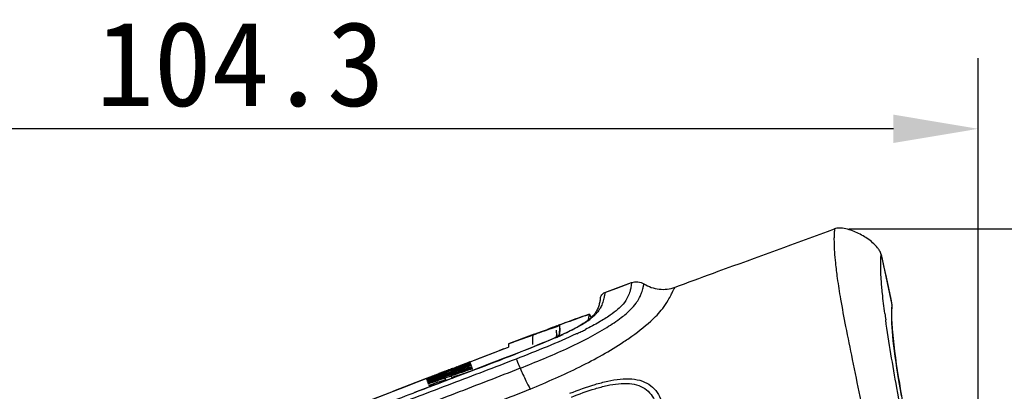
# Model space of a CAD drawing. Header units: millimetres. Extents: x 451 to 748, y 223 to 418.
# Tile 23 of 24: x 588 to 623, y 405 to 418. Entities that reach past the tile are written whole.
import ezdxf

# ---------------------------------------------------------------- set-up
doc = ezdxf.new("R2010")
doc.units = ezdxf.units.MM
doc.header["$LTSCALE"] = 32.67
doc.header["$PDMODE"] = 3
doc.header["$PDSIZE"] = 8
doc.layers.get('0').update_dxf_attribs({"linetype": 'CONTINUOUS'})
doc.layers.get('Defpoints').update_dxf_attribs({"linetype": 'CONTINUOUS'})
doc.layers.add('20_ALL_FEATURES', color=7, linetype='CONTINUOUS')
doc.layers.add('51__DRAFT_DIMS', color=7, linetype='CONTINUOUS')
doc.styles.get("Standard").update_dxf_attribs({"font": 'simfang.ttf'})
doc.dimstyles.new('DIMSTYLE_1', dxfattribs={"dimtxt": 3, "dimasz": 3, "dimexe": 2.5, "dimexo": 0.5, "dimgap": 0.75, "dimtad": 1, "dimdec": 1, "dimlfac": 2, "dimdsep": 46, "dimtxsty": 'STANDARD', "dimblk": '_FILLED', "dimblk1": '_FILLED', "dimblk2": '_FILLED', "dimcen": 0.09, "dimclrd": 256, "dimclre": 256, "dimclrt": 3, "dimadec": 1, "dimazin": 2, "dimtp": 0.3, "dimtm": 0.3, "dimtfac": 1, "dimtdec": 1, "dimtofl": 0, "dimtmove": 0, "dimatfit": 3, "dimldrblk": '_FILLED', "dimfxl": 1, "dimtolj": 1, "dimlwd": -1, "dimarcsym": 0})

# ---------------------------------------------------------------- blocks, each defined once
blk = doc.blocks.new('_FILLED')
at = {"color": 0, "linetype": 'ByBlock'}
blk.add_solid([(0, 0), (-1, 0.167), (-1, -0.167)], dxfattribs=at)
blk = doc.blocks.new('*D69')
at = {"layer": '51__DRAFT_DIMS', "lineweight": -2}
for p, q in [((617.201, 410.651), (644.98, 410.651)), ((589.472, 295.921), (644.98, 295.921))]:
    blk.add_line(p, q, dxfattribs=at)
at = {"layer": '51__DRAFT_DIMS'}
blk.add_line((642.48, 298.921), (642.48, 407.651), dxfattribs=at)
at = {"layer": 'Defpoints', "color": 0}
for p in [(616.701, 410.651), (642.48, 410.651), (588.972, 295.921)]:
    blk.add_point(p, dxfattribs=at)
at = {"layer": '51__DRAFT_DIMS', "linetype": 'ByBlock', "xscale": 3, "yscale": 3, "zscale": 3}
for p, rotation in [((642.48, 410.651), 90), ((642.48, 295.921), 270)]:
    blk.add_blockref('_FILLED', p, dxfattribs=dict(at, rotation=rotation))
at = {"layer": '51__DRAFT_DIMS', "color": 3, "insert": (638.679, 353.222), "char_height": 3, "attachment_point": 2, "rotation": 90}
blk.add_mtext('\\A1;\\A1;{\\C256;229.5}', dxfattribs=at)
blk = doc.blocks.new('*D71')
at = {"layer": '51__DRAFT_DIMS', "lineweight": -2}
for p, q in [((617.201, 410.651), (661.86, 410.651)), ((591.718, 276.282), (661.86, 276.282))]:
    blk.add_line(p, q, dxfattribs=at)
at = {"layer": '51__DRAFT_DIMS'}
blk.add_line((659.36, 279.282), (659.36, 407.651), dxfattribs=at)
at = {"layer": 'Defpoints', "color": 0}
for p in [(616.701, 410.651), (659.36, 410.651), (591.218, 276.282)]:
    blk.add_point(p, dxfattribs=at)
at = {"layer": '51__DRAFT_DIMS', "linetype": 'ByBlock', "xscale": 3, "yscale": 3, "zscale": 3}
for p, rotation in [((659.36, 410.651), 90), ((659.36, 276.282), 270)]:
    blk.add_blockref('_FILLED', p, dxfattribs=dict(at, rotation=rotation))
at = {"layer": '51__DRAFT_DIMS', "color": 3, "insert": (655.558, 343.414), "char_height": 3, "attachment_point": 2, "rotation": 90}
blk.add_mtext('\\A1;\\A1;{\\C256;268.7}', dxfattribs=at)
blk = doc.blocks.new('*D83')
at = {"layer": '51__DRAFT_DIMS', "lineweight": -2}
for p, q in [((569.646, 379.065), (569.646, 416.685)), ((621.781, 388.032), (621.781, 416.685))]:
    blk.add_line(p, q, dxfattribs=at)
at = {"layer": '51__DRAFT_DIMS'}
blk.add_line((618.781, 414.185), (572.646, 414.185), dxfattribs=at)
at = {"layer": 'Defpoints', "color": 0}
for p in [(569.646, 414.185), (621.781, 387.532), (569.646, 378.565)]:
    blk.add_point(p, dxfattribs=at)
at = {"layer": '51__DRAFT_DIMS', "linetype": 'ByBlock', "xscale": 3, "yscale": 3, "zscale": 3, "rotation": 180}
blk.add_blockref('_FILLED', (569.646, 414.185), dxfattribs=at)
at = {"layer": '51__DRAFT_DIMS', "linetype": 'ByBlock', "xscale": 3, "yscale": 3, "zscale": 3}
blk.add_blockref('_FILLED', (621.781, 414.185), dxfattribs=at)
at = {"layer": '51__DRAFT_DIMS', "color": 3, "insert": (595.683, 417.987), "char_height": 3, "attachment_point": 2}
blk.add_mtext('\\A1;\\A1;{\\C256;104.3}', dxfattribs=at)

msp = doc.modelspace()

# ---------------------------------------------------------------- linework, layer by layer
at = {"layer": '20_ALL_FEATURES', "color": 7}
for p, q in [((618.35, 409.739), (618.435, 409.343)), ((618.35, 409.739), (618.728, 407.967)), ((618.435, 409.343), (618.519, 408.949)), ((618.519, 408.949), (618.603, 408.555)), ((608.576, 408.401), (609.517, 408.752)), ((608.576, 408.401), (608.993, 408.557)), ((608.993, 408.557), (609.307, 408.674)), ((609.307, 408.674), (609.517, 408.752)), ((611.057, 408.589), (611.215, 408.647)), ((608.03, 407.638), (607.864, 407.579)), ((608.03, 407.638), (607.864, 407.58)), ((608.082, 407.504), (608.026, 407.456)), ((608.03, 407.638), (608.087, 407.509)), ((608.236, 407.676), (608.206, 407.635)), ((608.26, 407.713), (608.235, 407.674)), ((608.282, 407.75), (608.26, 407.712)), ((608.301, 407.787), (608.281, 407.749)), ((618.732, 407.833), (618.733, 407.839)), ((618.733, 407.835), (618.733, 407.839)), ((606.767, 407.156), (606.661, 407.119)), ((606.767, 407.156), (606.661, 407.119)), ((606.979, 407.231), (606.767, 407.156)), ((606.872, 407.221), (607.037, 407.281)), ((606.872, 407.221), (606.93, 407.242)), ((606.075, 406.927), (605.168, 406.583)), ((606.025, 406.892), (605.168, 406.583)), ((605.873, 406.851), (605.47, 406.698)), ((605.875, 406.838), (605.567, 406.726)), ((606.075, 406.927), (605.873, 406.851)), ((606.075, 406.927), (606.369, 407.036)), ((606.369, 407.036), (606.401, 407.048)), ((606.401, 407.048), (606.542, 407.1)), ((606.925, 406.891), (606.96, 406.903)), ((607.097, 406.928), (606.932, 406.854)), ((607.583, 406.946), (607.562, 406.936)), ((604.996, 406.411), (605.166, 406.476)), ((605.168, 406.583), (605.166, 406.476)), ((605.47, 406.698), (605.168, 406.583)), ((605.211, 406.599), (605.198, 406.594)), ((605.322, 406.638), (605.211, 406.599)), ((605.428, 406.677), (605.322, 406.638)), ((605.567, 406.726), (605.428, 406.677)), ((603.804, 405.957), (604.996, 406.411)), ((603.804, 405.957), (604.844, 406.353)), ((604.101, 406.07), (604.348, 406.165)), ((604.348, 406.165), (604.596, 406.259)), ((604.596, 406.259), (604.844, 406.353)), ((604.996, 406.411), (604.844, 406.353)), ((603.251, 405.745), (603.302, 405.765)), ((603.281, 405.751), (603.667, 405.902)), ((603.302, 405.765), (603.354, 405.785)), ((603.507, 405.653), (603.869, 405.781)), ((603.667, 405.902), (603.738, 405.93)), ((603.745, 405.914), (603.679, 405.889)), ((603.745, 405.914), (603.679, 405.889)), ((603.818, 405.921), (603.711, 405.878)), ((603.721, 405.918), (603.731, 405.921)), ((603.731, 405.894), (603.816, 405.926)), ((603.741, 405.925), (603.731, 405.921)), ((603.738, 405.93), (603.755, 405.937)), ((603.755, 405.937), (603.789, 405.95)), ((603.774, 405.746), (603.87, 405.779)), ((603.789, 405.95), (603.805, 405.956)), ((603.804, 405.957), (604.101, 406.07)), ((603.816, 405.926), (603.811, 405.939)), ((603.824, 405.906), (603.818, 405.921)), ((603.848, 405.837), (603.838, 405.866)), ((603.87, 405.779), (603.856, 405.816)), ((602.387, 405.413), (602.433, 405.431)), ((602.387, 405.413), (602.393, 405.397)), ((602.413, 405.419), (602.414, 405.42)), ((602.413, 405.415), (602.416, 405.406)), ((602.433, 405.431), (602.458, 405.441)), ((602.445, 405.433), (602.508, 405.458)), ((602.458, 405.441), (602.563, 405.481)), ((602.563, 405.481), (602.647, 405.513)), ((602.647, 405.513), (602.703, 405.535)), ((602.706, 405.536), (602.703, 405.535)), ((602.734, 405.547), (602.706, 405.536)), ((602.775, 405.563), (602.734, 405.547)), ((602.894, 405.608), (602.775, 405.563)), ((602.87, 405.536), (602.803, 405.515)), ((602.844, 405.566), (603.128, 405.671)), ((602.857, 405.57), (603.128, 405.671)), ((602.862, 405.515), (602.872, 405.489)), ((602.869, 405.496), (602.883, 405.501)), ((603.183, 405.664), (602.87, 405.536)), ((602.974, 405.579), (602.87, 405.536)), ((602.87, 405.536), (602.883, 405.501)), ((602.883, 405.501), (603.151, 405.611)), ((603.132, 405.495), (602.914, 405.419)), ((603.129, 405.493), (602.914, 405.419)), ((602.927, 405.383), (603.145, 405.459)), ((602.96, 405.634), (603.006, 405.652)), ((603.034, 405.649), (602.965, 405.623)), ((603.003, 405.649), (602.969, 405.636)), ((603.03, 405.659), (603.003, 405.649)), ((603.034, 405.649), (603.038, 405.638)), ((603.122, 405.693), (603.064, 405.672)), ((603.119, 405.695), (603.2, 405.726)), ((603.128, 405.671), (603.219, 405.705)), ((603.171, 405.374), (603.143, 405.452)), ((603.146, 405.623), (603.212, 405.65)), ((603.146, 405.623), (603.158, 405.592)), ((603.565, 405.524), (603.172, 405.374)), ((603.173, 405.711), (603.18, 405.691)), ((603.2, 405.726), (603.209, 405.729)), ((603.209, 405.729), (603.251, 405.745)), ((603.214, 405.717), (603.219, 405.705)), ((603.238, 405.651), (603.248, 405.624)), ((603.567, 405.519), (603.279, 405.409)), ((603.836, 405.627), (603.565, 405.524)), ((603.877, 405.637), (603.567, 405.519)), ((603.796, 405.685), (603.783, 405.72)), ((604.16, 405.75), (603.836, 405.627)), ((603.917, 405.652), (603.877, 405.637)), ((603.895, 405.709), (603.882, 405.744)), ((601.084, 404.912), (602.253, 405.362)), ((602.253, 405.362), (601.102, 404.919)), ((602.254, 405.36), (602.259, 405.347)), ((602.254, 405.36), (602.254, 405.36)), ((602.263, 405.364), (602.279, 405.37)), ((602.331, 405.359), (602.263, 405.336)), ((602.263, 405.336), (602.267, 405.324)), ((602.267, 405.324), (602.334, 405.346)), ((602.267, 405.324), (602.334, 405.346)), ((602.341, 405.325), (602.275, 405.302)), ((602.275, 405.302), (602.284, 405.278)), ((602.279, 405.37), (602.315, 405.385)), ((602.29, 405.26), (602.302, 405.229)), ((602.534, 405.131), (602.309, 405.046)), ((602.31, 405.207), (602.324, 405.168)), ((602.64, 405.167), (602.311, 405.041)), ((602.343, 405.116), (602.361, 405.067)), ((602.356, 405.081), (602.423, 405.104)), ((602.361, 405.067), (602.401, 405.081)), ((602.577, 405.142), (602.385, 405.07)), ((602.423, 405.104), (602.802, 405.233)), ((602.96, 405.294), (602.534, 405.131)), ((602.64, 405.167), (602.577, 405.142)), ((602.919, 405.272), (602.64, 405.167)), ((603.279, 405.409), (602.919, 405.272)), ((603.055, 405.324), (602.919, 405.272)), ((602.959, 405.293), (602.928, 405.378)), ((603.053, 405.329), (602.96, 405.294)), ((603.172, 405.374), (603.053, 405.329)), ((603.279, 405.409), (603.173, 405.369)), ((600.066, 404.517), (601.103, 404.919)), ((600.086, 404.525), (601.093, 404.915)), ((602.309, 405.046), (601.837, 404.866))]:
    msp.add_line(p, q, dxfattribs=at)
for points in [[(618.603, 408.555), (618.687, 408.163), (618.728, 407.967)], [(608.357, 407.929), (608.345, 407.893), (608.332, 407.858), (608.317, 407.821), (608.3, 407.786)], [(608.386, 408.034), (608.377, 408), (608.368, 407.965), (608.357, 407.929)], [(608.415, 408.194), (608.412, 408.177), (608.409, 408.155), (608.405, 408.128), (608.399, 408.099), (608.393, 408.067), (608.386, 408.034)], [(608.207, 407.637), (608.171, 407.594), (608.13, 407.55), (608.082, 407.504)], [(608.173, 407.595), (608.132, 407.552), (608.114, 407.534)], [(619.067, 404.754), (619.018, 405.037), (618.976, 405.289), (618.94, 405.514), (618.906, 405.733), (618.874, 405.945), (618.846, 406.144), (618.821, 406.338), (618.798, 406.523), (618.778, 406.697), (618.761, 406.866), (618.748, 407.022), (618.737, 407.169), (618.728, 407.312), (618.724, 407.437), (618.722, 407.551), (618.722, 407.666), (618.726, 407.765), (618.731, 407.825), (618.733, 407.835)], [(606.979, 407.231), (606.873, 407.193), (606.767, 407.156)], [(608.026, 407.456), (607.963, 407.406), (607.89, 407.354), (607.81, 407.302), (607.724, 407.249), (607.625, 407.193), (607.513, 407.131), (607.389, 407.068), (607.25, 407), (607.097, 406.928)], [(606.932, 406.854), (606.758, 406.777), (606.575, 406.699), (606.383, 406.62), (606.181, 406.537), (605.97, 406.452), (605.749, 406.365), (605.517, 406.273)], [(606.025, 406.892), (605.948, 406.864), (605.875, 406.838)], [(605.517, 406.273), (605.273, 406.178), (605.017, 406.079)], [(603.507, 405.653), (603.697, 405.72), (603.869, 405.781)], [(605.017, 406.079), (604.746, 405.975), (604.461, 405.865), (604.16, 405.75)], [(602.883, 405.501), (602.987, 405.543), (603.091, 405.586)], [(601.103, 404.919), (601.343, 405.012), (601.655, 405.132), (601.965, 405.252), (602.253, 405.362)]]:
    msp.add_lwpolyline(points, dxfattribs=at)
for centre, radius, start, end in [((607.355, 408.464), 1.22, 319.1919, 320.0601), ((607.353, 408.467), 1.224, 320.0601, 320.3811), ((651.372, 412.081), 33.191, 187.6511, 188.0435), ((622.516, 407.666), 3.803, 178.458, 179.7262), ((632.208, 337.54), 74.144, 109.98113, 110.25276), ((606.611, 409.336), 2.368, 304.9656, 307.064), ((606.847, 409.023), 1.976, 307.0747, 309.1453), ((640.866, 310.287), 102.696, 109.45518, 109.83186), ((600.001, 422.497), 17.115, 293.4553, 294.0084), ((605.987, 406.724), 0.952, 7.7647, 11.1033), ((606.556, 407.066), 0.436, 331.1729, 337.0991), ((606.573, 407.059), 0.417, 337.0933, 346.3787), ((601.17, 419.871), 14.241, 294.013, 294.4634), ((601.724, 418.65), 12.901, 294.4683, 294.6325), ((601.794, 419.259), 13.606, 295.1789, 295.9176), ((602.636, 417.524), 11.677, 295.9235, 296.7311), ((603.093, 415.887), 11.087, 303.7264, 304.8621), ((532.425, 593.842), 201.311, 290.80137, 291.27706), ((682.092, 182.971), 236.18, 109.34505, 109.74815), ((666.381, 250.599), 167.449, 111.97842, 112.17342), ((665.308, 255.278), 162.689, 112.23662, 112.43799), ((669.394, 237.932), 180.367, 111.35274, 111.52599), ((696.276, 154.79), 267.616, 110.23138, 110.34835), ((683.008, 182.054), 237.371, 109.4805, 109.63437), ((601.907, 410.59), 5.013, 291.4618, 291.5797), ((602.994, 407.707), 1.986, 292.1094, 292.4536), ((607.266, 396.66), 9.901, 110.4222, 110.8304), ((602.074, 410.167), 4.558, 291.5793, 291.7045), ((603.1, 407.451), 1.709, 292.44, 293.2041), ((602.737, 408.508), 2.771, 291.6561, 292.2054), ((603.207, 407.355), 1.526, 292.2163, 292.4835), ((698.657, 148.379), 274.455, 110.43259, 110.56294), ((685.29, 175.66), 244.16, 109.63439, 109.87471), ((679.888, 186.691), 231.902, 109.33171, 109.54609), ((678.352, 189.461), 228.754, 109.25527, 109.41566), ((606.936, 393.696), 12.57, 111.2146, 111.568), ((612.86, 374.228), 32.864, 107.82, 108.6866), ((612.358, 374.893), 32.06, 107.2281, 108.22), ((701.824, 142.262), 281.304, 110.57484, 110.69494), ((611.22, 383.155), 23.944, 110.8119, 111.3371), ((614.129, 375.495), 32.138, 110.6416, 110.807), ((616.84, 368.992), 39.182, 110.7331, 110.8498), ((604.45, 401.474), 4.414, 109.4988, 109.9653), ((603.763, 403.41), 2.36, 109.1109, 109.4667), ((607.014, 395.042), 11.341, 110.3837, 110.5689), ((678.085, 191.832), 226.454, 109.1564, 109.3318), ((676.25, 195.483), 222.377, 109.01859, 109.19613), ((673.335, 201.375), 215.811, 108.76967, 108.9807), ((676.161, 195.731), 222.075, 109.01747, 109.19525), ((670.266, 207.288), 209.164, 108.54572, 108.71224), ((599.001, 416.772), 11.823, 291.0594, 291.2196), ((678.215, 189.836), 228.318, 109.25371, 109.41428), ((675.268, 195.744), 221.764, 109.03823, 109.20354), ((671.973, 202.266), 214.468, 108.77428, 108.94522), ((871.036, -301.23), 755.667, 110.831017, 111.004415)]:
    msp.add_arc(centre, radius, start, end, dxfattribs=at)
for points, knots in [([(611.215, 408.647), (611.672, 408.815), (613.5, 409.485), (615.329, 410.152), (616.701, 410.651)], [0, 0, 0, 0, 0.250309, 1, 1, 1, 1]), ([(616.701, 410.651), (616.701, 410.648), (616.696, 410.634), (616.694, 410.6), (616.687, 410.537), (616.682, 410.438), (616.678, 410.294), (616.681, 410.089), (616.696, 409.8), (616.731, 409.398), (616.8, 408.841), (616.92, 408.091), (617.099, 407.134), (617.421, 405.549), (617.878, 403.377), (618.242, 401.59), (618.424, 400.678)], [0, 0, 0, 0, 0.00099, 0.004219, 0.010198, 0.0196, 0.033375, 0.052926, 0.080405, 0.118797, 0.172423, 0.246323, 0.343402, 0.46053, 0.724898, 1, 1, 1, 1]), ([(618.35, 409.739), (618.34, 409.788), (618.299, 409.875), (618.197, 410.018), (617.995, 410.219), (617.663, 410.444), (617.297, 410.605), (617.019, 410.67), (616.843, 410.681), (616.748, 410.668), (616.701, 410.651)], [0, 0, 0, 0, 0.075227, 0.140692, 0.263533, 0.499998, 0.736462, 0.859302, 0.924767, 1, 1, 1, 1]), ([(618.477, 407.662), (618.445, 407.897), (618.396, 408.296), (618.351, 408.809), (618.332, 409.164), (618.329, 409.405), (618.334, 409.563), (618.339, 409.654), (618.345, 409.701), (618.347, 409.722), (618.351, 409.734), (618.35, 409.739)], [0, 0, 0, 0, 0.340446, 0.578534, 0.741904, 0.852032, 0.924522, 0.969289, 0.983409, 0.992898, 1, 1, 1, 1]), ([(605.578, 405.726), (605.855, 405.836), (606.405, 406.058), (607.209, 406.405), (607.958, 406.767), (608.605, 407.134), (609.112, 407.47), (609.458, 407.762), (609.666, 407.996), (609.78, 408.18), (609.846, 408.322), (609.886, 408.434), (609.913, 408.522), (609.932, 408.59), (609.944, 408.641), (609.952, 408.672), (609.955, 408.692), (609.958, 408.697), (609.957, 408.708), (609.958, 408.706)], [0, 0, 0, 0, 0.163, 0.324213, 0.479119, 0.617866, 0.730911, 0.811067, 0.864621, 0.901491, 0.928955, 0.950162, 0.966727, 0.979441, 0.988805, 0.995179, 0.997332, 0.998837, 1, 1, 1, 1]), ([(609.517, 408.752), (609.516, 408.757), (609.515, 408.707), (609.508, 408.681), (609.494, 408.569), (609.461, 408.434), (609.384, 408.219), (609.239, 408.001), (609.018, 407.786), (608.736, 407.572), (608.349, 407.337), (608.052, 407.177), (607.889, 407.095)], [0, 0, 0, 0, 0.00677, 0.028258, 0.066476, 0.124499, 0.209076, 0.341196, 0.444086, 0.586044, 0.774583, 1, 1, 1, 1]), ([(609.43, 406.79), (609.697, 406.976), (610.12, 407.295), (610.577, 407.757), (610.797, 408.086), (610.907, 408.298), (610.969, 408.422), (611.005, 408.492), (611.024, 408.529), (611.038, 408.555), (611.048, 408.573), (611.053, 408.583), (611.056, 408.589), (611.057, 408.589)], [0, 0, 0, 0, 0.396616, 0.644838, 0.787456, 0.876922, 0.935855, 0.956913, 0.973248, 0.985414, 0.993686, 0.998263, 1, 1, 1, 1]), ([(609.517, 408.752), (609.587, 408.778), (609.744, 408.799), (609.894, 408.747), (609.958, 408.706)], [0, 0, 0, 0, 0.495277, 1, 1, 1, 1]), ([(609.958, 408.706), (610.118, 408.605), (610.489, 408.475), (610.879, 408.524), (611.057, 408.589)], [0, 0, 0, 0, 0.500233, 1, 1, 1, 1]), ([(608.415, 408.194), (608.419, 408.237), (608.454, 408.327), (608.531, 408.384), (608.576, 408.401)], [0, 0, 0, 0, 0.480665, 1, 1, 1, 1]), ([(608.576, 408.401), (608.576, 408.408), (608.569, 408.344), (608.562, 408.312), (608.536, 408.168), (608.508, 408.079), (608.486, 408.021)], [0, 0, 0, 0, 0.053015, 0.22246, 0.526977, 1, 1, 1, 1]), ([(608.443, 407.918), (608.438, 407.906), (608.412, 407.855), (608.383, 407.805), (608.357, 407.768)], [0, 0, 0, 0, 0.22261, 1, 1, 1, 1]), ([(608.486, 408.021), (608.483, 408.013), (608.47, 407.978), (608.456, 407.944), (608.443, 407.918)], [0, 0, 0, 0, 0.231525, 1, 1, 1, 1]), ([(618.728, 407.967), (618.729, 407.964), (618.724, 407.95), (618.724, 407.916), (618.717, 407.853), (618.715, 407.8), (618.715, 407.768)], [0, 0, 0, 0, 0.050187, 0.214384, 0.518724, 1, 1, 1, 1]), ([(607.037, 407.281), (607.202, 407.342), (607.532, 407.463), (607.864, 407.579), (608.03, 407.638)], [0, 0, 0, 0, 0.499997, 1, 1, 1, 1]), ([(607.986, 407.425), (607.993, 407.45), (608.011, 407.52), (608.024, 407.592), (608.03, 407.638)], [0, 0, 0, 0, 0.361578, 1, 1, 1, 1]), ([(608.186, 407.57), (608.179, 407.563), (608.15, 407.536), (608.119, 407.51), (608.095, 407.49)], [0, 0, 0, 0, 0.232756, 1, 1, 1, 1]), ([(608.279, 407.667), (608.272, 407.659), (608.243, 407.625), (608.211, 407.594), (608.186, 407.57)], [0, 0, 0, 0, 0.22896, 1, 1, 1, 1]), ([(608.357, 407.768), (608.353, 407.762), (608.333, 407.734), (608.312, 407.706), (608.295, 407.686)], [0, 0, 0, 0, 0.233067, 1, 1, 1, 1]), ([(618.713, 407.684), (618.712, 407.459), (618.764, 406.623), (618.97, 405.277), (619.273, 403.588), (619.697, 401.314), (620.024, 399.556), (620.233, 398.369)], [0, 0, 0, 0, 0.071614, 0.265505, 0.432112, 0.616914, 1, 1, 1, 1]), ([(606.992, 407.072), (606.993, 407.09), (606.992, 407.143), (606.985, 407.196), (606.979, 407.231)], [0, 0, 0, 0, 0.337009, 1, 1, 1, 1]), ([(607.969, 407.395), (607.85, 407.312), (607.565, 407.144), (607.268, 407.001), (607.1, 406.924)], [0, 0, 0, 0, 0.439725, 1, 1, 1, 1]), ([(619.475, 401.923), (619.282, 402.961), (618.938, 404.794), (618.621, 406.634), (618.508, 407.437)], [0, 0, 0, 0, 0.56549, 1, 1, 1, 1]), ([(607.562, 406.936), (607.222, 406.777), (606.514, 406.474), (605.798, 406.192), (605.432, 406.049)], [0, 0, 0, 0, 0.48911, 1, 1, 1, 1]), ([(606.859, 406.822), (606.865, 406.85), (606.874, 406.932), (606.867, 407.015), (606.859, 407.067)], [0, 0, 0, 0, 0.353609, 1, 1, 1, 1]), ([(606.979, 406.961), (606.981, 406.971), (606.989, 407.008), (606.992, 407.045), (606.992, 407.072)], [0, 0, 0, 0, 0.283866, 1, 1, 1, 1]), ([(606.814, 406.796), (606.705, 406.749), (606.262, 406.561), (605.814, 406.384), (605.477, 406.252)], [0, 0, 0, 0, 0.246806, 1, 1, 1, 1]), ([(605.931, 404.992), (606.23, 405.115), (606.821, 405.368), (607.947, 405.888), (608.752, 406.335), (609.248, 406.666)], [0, 0, 0, 0, 0.260712, 0.518833, 1, 1, 1, 1]), ([(605.432, 406.049), (604.671, 405.753), (603.141, 405.173), (600.079, 404.01), (597.786, 403.122), (596.262, 402.519)], [0, 0, 0, 0, 0.249398, 0.499504, 1, 1, 1, 1]), ([(603.679, 405.889), (603.602, 405.86), (603.446, 405.805), (603.292, 405.746), (603.214, 405.717)], [0, 0, 0, 0, 0.499997, 1, 1, 1, 1]), ([(603.838, 405.866), (603.763, 405.84), (603.613, 405.787), (603.413, 405.713), (603.288, 405.669), (603.238, 405.651)], [0, 0, 0, 0, 0.375, 0.749999, 1, 1, 1, 1]), ([(603.824, 405.906), (603.824, 405.905), (603.822, 405.904), (603.82, 405.902), (603.815, 405.9), (603.806, 405.896), (603.792, 405.889), (603.78, 405.884), (603.773, 405.881)], [0, 0, 0, 0, 0.024943, 0.084172, 0.174413, 0.292259, 0.601596, 1, 1, 1, 1]), ([(603.807, 405.952), (603.807, 405.952), (603.804, 405.951), (603.802, 405.95), (603.797, 405.948), (603.793, 405.946), (603.791, 405.945)], [0, 0, 0, 0, 0.072037, 0.272817, 0.585871, 1, 1, 1, 1]), ([(605.432, 406.049), (605.441, 406.036), (605.46, 405.999), (605.51, 405.892), (605.55, 405.797), (605.578, 405.726)], [0, 0, 0, 0, 0.130129, 0.353927, 1, 1, 1, 1]), ([(605.578, 405.726), (604.815, 405.423), (603.281, 404.834), (600.212, 403.664), (597.912, 402.778), (596.384, 402.177)], [0, 0, 0, 0, 0.250021, 0.50006, 1, 1, 1, 1]), ([(602.414, 405.42), (602.416, 405.42), (602.426, 405.425), (602.436, 405.429), (602.445, 405.433)], [0, 0, 0, 0, 0.139806, 1, 1, 1, 1]), ([(602.8, 405.569), (602.813, 405.574), (602.861, 405.592), (602.909, 405.61), (602.943, 405.623)], [0, 0, 0, 0, 0.286461, 1, 1, 1, 1]), ([(602.991, 405.639), (602.996, 405.641), (603.006, 405.645), (603.019, 405.649), (603.027, 405.651), (603.031, 405.653), (603.032, 405.652)], [0, 0, 0, 0, 0.422019, 0.730778, 0.924588, 1, 1, 1, 1]), ([(603.173, 405.711), (603.169, 405.71), (603.152, 405.704), (603.135, 405.698), (603.122, 405.693)], [0, 0, 0, 0, 0.196391, 1, 1, 1, 1]), ([(603.238, 405.651), (603.23, 405.649), (603.211, 405.644), (603.181, 405.632), (603.158, 405.626), (603.146, 405.623)], [0, 0, 0, 0, 0.250297, 0.624849, 1, 1, 1, 1]), ([(603.173, 405.711), (603.175, 405.712), (603.201, 405.721), (603.227, 405.731), (603.25, 405.739)], [0, 0, 0, 0, 0.108434, 1, 1, 1, 1]), ([(603.831, 405.735), (603.827, 405.734), (603.811, 405.73), (603.796, 405.725), (603.783, 405.72)], [0, 0, 0, 0, 0.223661, 1, 1, 1, 1]), ([(603.796, 405.685), (603.809, 405.689), (603.831, 405.696), (603.858, 405.704), (603.875, 405.708), (603.884, 405.709), (603.891, 405.71), (603.894, 405.71), (603.895, 405.709)], [0, 0, 0, 0, 0.386761, 0.690337, 0.80861, 0.901799, 0.966779, 1, 1, 1, 1]), ([(603.882, 405.744), (603.882, 405.745), (603.875, 405.745), (603.866, 405.744), (603.849, 405.74), (603.838, 405.737), (603.831, 405.735)], [0, 0, 0, 0, 0.092885, 0.301778, 0.608626, 1, 1, 1, 1]), ([(605.578, 405.726), (605.644, 405.577), (605.756, 405.33), (605.876, 405.086), (605.931, 404.992)], [0, 0, 0, 0, 0.598291, 1, 1, 1, 1]), ([(602.254, 405.36), (602.254, 405.36), (602.255, 405.36), (602.257, 405.362), (602.261, 405.363), (602.263, 405.364)], [0, 0, 0, 0, 0.068618, 0.261466, 1, 1, 1, 1]), ([(607.34, 404.842), (607.632, 404.956), (608.072, 405.116), (608.668, 405.276), (609.105, 405.352), (609.52, 405.364), (609.895, 405.293), (610.207, 405.125), (610.436, 404.874), (610.593, 404.571), (610.737, 404.108), (610.831, 403.467), (610.886, 402.656), (610.903, 402.096), (610.909, 401.811)], [0, 0, 0, 0, 0.145875, 0.217736, 0.287225, 0.352073, 0.410417, 0.463205, 0.51397, 0.566088, 0.621021, 0.739434, 0.866741, 1, 1, 1, 1]), ([(607.391, 404.708), (607.668, 404.816), (608.083, 404.968), (608.643, 405.118), (609.047, 405.189), (609.428, 405.201), (609.772, 405.136), (610.058, 404.978), (610.265, 404.739), (610.404, 404.448), (610.528, 403.997), (610.599, 403.373), (610.634, 402.583), (610.639, 402.039), (610.641, 401.76)], [0, 0, 0, 0, 0.146002, 0.216847, 0.284491, 0.346978, 0.403103, 0.454181, 0.503982, 0.555932, 0.61154, 0.732562, 0.863204, 1, 1, 1, 1]), ([(605.931, 404.992), (605.165, 404.674), (603.622, 404.069), (601.301, 403.178), (598.978, 402.292), (597.431, 401.699), (596.658, 401.401)], [0, 0, 0, 0, 0.250022, 0.500064, 0.750051, 1, 1, 1, 1])]:
    msp.add_open_spline(points, degree=3, knots=knots, dxfattribs=at)
for points in [[(618.733, 407.839), (618.739, 407.881), (618.737, 407.925), (618.728, 407.967)], [(607.864, 407.579), (607.552, 407.469), (607.241, 407.355), (606.93, 407.242)], [(606.973, 406.943), (606.976, 407.039), (606.977, 407.135), (606.979, 407.231)], [(606.025, 406.892), (606.016, 406.783), (606.014, 406.675), (606.011, 406.566)], [(602.862, 405.515), (602.688, 405.452), (602.515, 405.389), (602.341, 405.325)]]:
    msp.add_open_spline(points, degree=3, dxfattribs=at)

# ---------------------------------------------------------------- dimensions: what is measured, and where the dimension line sits
at = {"layer": '51__DRAFT_DIMS', "color": 4}
for base, p1, p2, angle, picture, middle in [((569.646, 414.185), (621.781, 387.532), (569.646, 378.565), 180, '*D83', (595.683, 414.185)), ((659.36, 410.651), (591.218, 276.282), (616.701, 410.651), 90, '*D71', (659.36, 343.414))]:
    dim = msp.add_linear_dim(base=base, p1=p1, p2=p2, angle=angle, text='\\A1;{\\C256;<>}', dimstyle='DIMSTYLE_1', override={"dimtxsty": 'STANDARD'}, dxfattribs=at)
    dim.commit()
    dim.dimension.update_dxf_attribs({"geometry": picture, "text_midpoint": middle, "dimtype": 160})
dim = msp.add_linear_dim(base=(642.48, 410.651), p1=(588.972, 295.921), p2=(616.701, 410.651), angle=90, text='\\A1;{\\C256;<>}', dimstyle='DIMSTYLE_1', dxfattribs=at)
dim.commit()
dim.dimension.update_dxf_attribs({"geometry": '*D69', "text_midpoint": (642.48, 353.222), "dimtype": 160})

doc.saveas('drawing.dxf')
